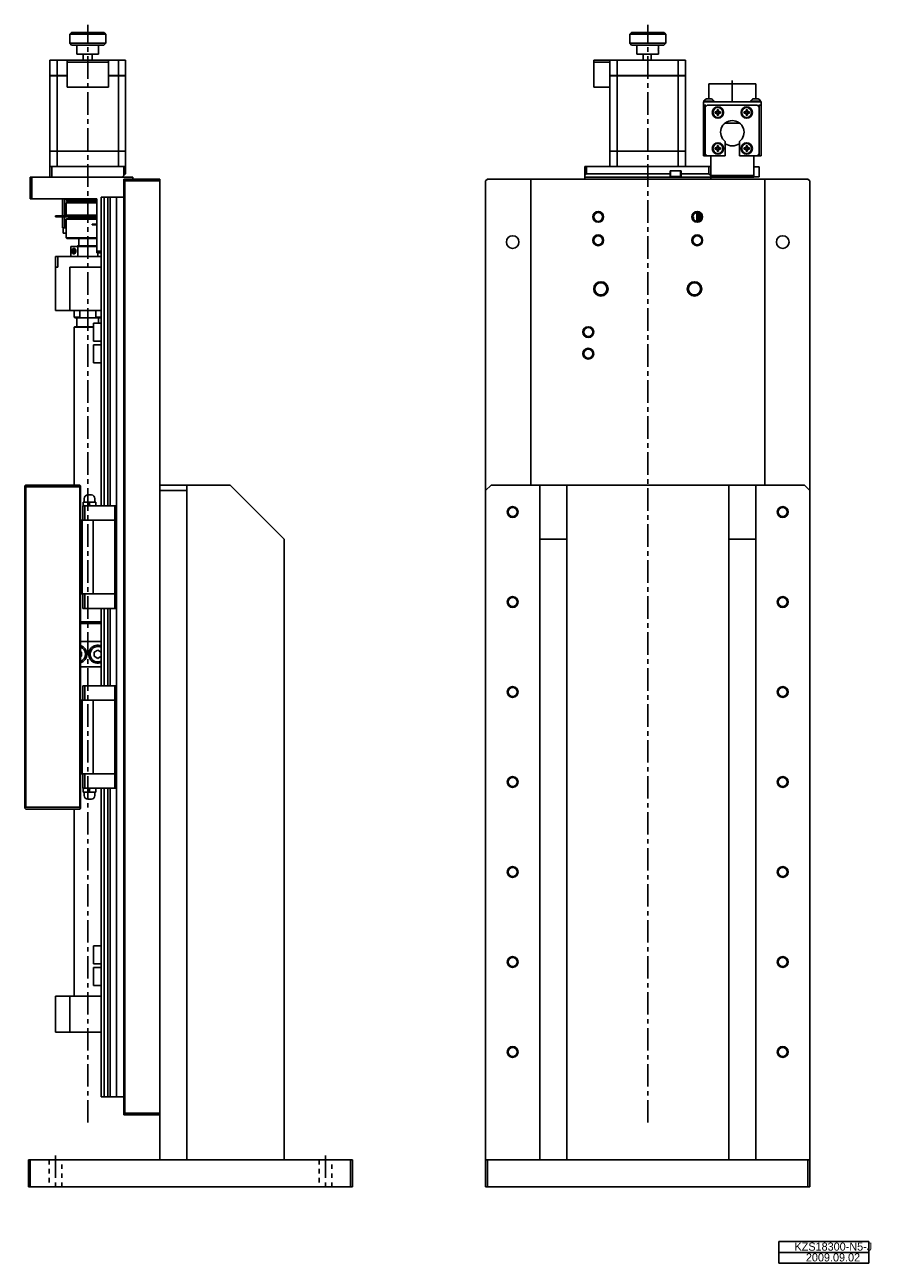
# Model space of a CAD drawing. Extents: x 201 to 1171, y 20 to 969.
# Tile 5 of 5: x 700 to 1171, y 20 to 708. Entities that reach past the tile are written whole.
import ezdxf

# ---------------------------------------------------------------- set-up
doc = ezdxf.new("R2010")
doc.units = 0
doc.header["$LTSCALE"] = 10
doc.linetypes.add('CENTER', pattern=[2, 1.25, -0.25, 0.25, -0.25])
doc.linetypes.add('DOT', pattern=[0.5, 0.25, -0.25])
doc.layers.add('1', color=7, linetype='CONTINUOUS')
doc.styles.get("Standard").update_dxf_attribs({"font": 'FGP教科書体NT-M'})

# ---------------------------------------------------------------- blocks, each defined once
blk = doc.blocks.new('AID1')
at = {"layer": '1', "color": 7, "linetype": 'CONTINUOUS'}
for p, q in [((1119, 32), (1169, 32)), ((1119, 20), (1119, 32)), ((1169, 20), (1169, 32)), ((1119, 20), (1169, 20))]:
    blk.add_line(p, q, dxfattribs=at)
at = {"layer": '1', "color": 9, "linetype": 'CONTINUOUS'}
blk.add_line((1119, 26), (1169, 26), dxfattribs=at)

msp = doc.modelspace()

# ---------------------------------------------------------------- linework, layer by layer
at = {"layer": '1', "color": 7, "linetype": 'CONTINUOUS'}
for p, q in [((726.234545, 703.881438), (725.234545, 702.881438)), ((735.325111, 702.881438), (725.234545, 702.881438)), ((725.234545, 702.881438), (725.234545, 697.881438)), ((726.234545, 703.881438), (735.316054, 703.881438)), ((735.316054, 703.881438), (744.234545, 703.881438)), ((745.234545, 702.881438), (735.325111, 702.881438)), ((745.234545, 702.881438), (744.234545, 703.881438)), ((745.234545, 697.881438), (745.234545, 702.881438)), ((1037.220093, 703.881438), (1036.220093, 702.881438)), ((1036.220503, 702.881438), (1036.220093, 702.881438)), ((1036.220093, 702.881438), (1036.220093, 697.881438)), ((1056.220093, 702.881438), (1036.220503, 702.881438)), ((1037.220093, 703.881438), (1037.220462, 703.881438)), ((1037.220462, 703.881438), (1055.220093, 703.881438)), ((1056.220093, 702.881438), (1055.220093, 703.881438)), ((1056.220093, 697.881438), (1056.220093, 702.881438)), ((725.234545, 697.881438), (745.234545, 697.881438)), ((725.234545, 697.881438), (726.234545, 696.881438)), ((744.234545, 696.881438), (726.234545, 696.881438)), ((729.234545, 696.881438), (729.234545, 691.881438)), ((741.234545, 691.881438), (741.234545, 696.881438)), ((744.234545, 696.881438), (745.234545, 697.881438)), ((1036.220093, 697.881438), (1056.220093, 697.881438)), ((1036.220093, 697.881438), (1037.220093, 696.881438)), ((1040.220093, 696.881438), (1037.220093, 696.881438)), ((1055.220093, 696.881438), (1037.220093, 696.881438)), ((1043.720093, 696.881438), (1040.220093, 696.881438)), ((1052.220093, 696.881438), (1040.220093, 696.881438)), ((1040.220093, 696.881438), (1040.220093, 691.881438)), ((1052.220093, 696.881438), (1048.220093, 696.881438)), ((1055.219724, 696.881438), (1052.220093, 696.881438)), ((1052.220093, 695.630195), (1052.220093, 696.881438)), ((1055.220093, 696.881438), (1055.219724, 696.881438)), ((1055.220093, 696.881438), (1056.220093, 697.881438)), ((714.234545, 679.881438), (714.234545, 688.381438)), ((718.263982, 688.381438), (714.234545, 688.381438)), ((718.263982, 679.881438), (718.263982, 688.381438)), ((723.734545, 688.381438), (718.263982, 688.381438)), ((723.734545, 687.381438), (723.734545, 688.381438)), ((724.785695, 688.381438), (723.734545, 688.381438)), ((725.281968, 688.381438), (724.785695, 688.381438)), ((745.187121, 688.381438), (725.281968, 688.381438)), ((741.234545, 691.881438), (729.234545, 691.881438)), ((732.734545, 691.881438), (732.734545, 688.381438)), ((737.734545, 688.381438), (737.734545, 691.881438)), ((745.683394, 688.381438), (745.187121, 688.381438)), ((746.734545, 688.381438), (745.683394, 688.381438)), ((746.734545, 688.381438), (746.734545, 687.381438)), ((752.205108, 688.381438), (746.734545, 688.381438)), ((752.205108, 679.881438), (752.205108, 688.381438)), ((756.234545, 688.381438), (752.205108, 688.381438)), ((756.234545, 679.881438), (756.234545, 688.381438)), ((1016.220093, 687.381438), (1016.220093, 688.381438)), ((1016.659159, 688.381438), (1016.220093, 688.381438)), ((1025.220093, 688.381438), (1016.659159, 688.381438)), ((1025.220093, 679.881438), (1025.220093, 688.381438)), ((1029.249531, 688.381438), (1025.220093, 688.381438)), ((1029.249531, 679.881438), (1029.249531, 688.381438)), ((1063.190656, 688.381438), (1029.249531, 688.381438)), ((1043.720093, 691.881438), (1040.220093, 691.881438)), ((1052.220093, 691.881438), (1040.220093, 691.881438)), ((1043.720093, 691.881438), (1048.220093, 691.881438)), ((1043.720093, 691.881438), (1043.720093, 688.381438)), ((1048.220093, 691.881438), (1048.719991, 691.881438)), ((1052.219847, 691.881438), (1048.220093, 691.881438)), ((1048.220093, 691.881438), (1048.720093, 691.881438)), ((1048.220093, 688.381438), (1048.220093, 691.881438)), ((1052.220093, 691.881438), (1052.219847, 691.881438)), ((1052.220093, 691.881438), (1052.220093, 693.132645)), ((1063.190656, 679.881438), (1063.190656, 688.381438)), ((1067.220093, 688.381438), (1063.190656, 688.381438)), ((1067.220093, 679.881438), (1067.220093, 688.381438)), ((723.734545, 687.381438), (724.785695, 687.381438)), ((723.734545, 679.881438), (723.734545, 687.331438)), ((724.785695, 687.331438), (723.734545, 687.331438)), ((723.784545, 687.381438), (723.784545, 687.331438)), ((724.785695, 687.381438), (725.281968, 687.381438)), ((725.281968, 687.331438), (724.785695, 687.331438)), ((725.281968, 687.381438), (745.187121, 687.381438)), ((745.187121, 687.331438), (725.281968, 687.331438)), ((745.187121, 687.381438), (745.683394, 687.381438)), ((745.683394, 687.331438), (745.187121, 687.331438)), ((745.683394, 687.381438), (746.734545, 687.381438)), ((746.734545, 687.331438), (745.683394, 687.331438)), ((746.684545, 687.381438), (746.684545, 687.331438)), ((746.734545, 687.331438), (746.734545, 679.881438)), ((1016.220093, 687.381438), (1016.659159, 687.381438)), ((1016.220093, 673.381438), (1016.220093, 687.331438)), ((1016.659159, 687.331438), (1016.220093, 687.331438)), ((1016.270093, 687.381438), (1016.270093, 687.331438)), ((1016.659159, 687.381438), (1025.220093, 687.381438)), ((1025.220093, 687.331438), (1016.659159, 687.331438)), ((714.234545, 679.881438), (718.263982, 679.881438)), ((714.234545, 637.881438), (714.234545, 679.831438)), ((718.263982, 679.831438), (714.234545, 679.831438)), ((714.244545, 679.881438), (714.244545, 679.831438)), ((718.263982, 679.881438), (723.734545, 679.881438)), ((718.263982, 637.881438), (718.263982, 679.831438)), ((723.734545, 679.831438), (718.263982, 679.831438)), ((718.267518, 679.881438), (718.267518, 679.831438)), ((723.734545, 679.831438), (723.734545, 679.881438)), ((723.734545, 673.381438), (723.734545, 679.831438)), ((746.734545, 679.831438), (746.734545, 679.881438)), ((746.734545, 679.881438), (752.205108, 679.881438)), ((746.734545, 679.831438), (746.734545, 673.381438)), ((752.205108, 679.831438), (746.734545, 679.831438)), ((752.201572, 679.881438), (752.201572, 679.831438)), ((752.205108, 679.881438), (756.234545, 679.881438)), ((752.205108, 637.881438), (752.205108, 679.831438)), ((756.234545, 679.831438), (752.205108, 679.831438)), ((756.224545, 679.881438), (756.224545, 679.831438)), ((756.234545, 637.881438), (756.234545, 679.831438)), ((1025.220093, 679.881438), (1029.249531, 679.881438)), ((1025.220093, 679.831438), (1025.220093, 679.881438)), ((1025.220093, 637.881438), (1025.220093, 679.831438)), ((1029.249531, 679.831438), (1025.220093, 679.831438)), ((1025.230093, 679.881438), (1025.230093, 679.831438)), ((1029.249531, 679.881438), (1063.190656, 679.881438)), ((1029.249531, 637.881438), (1029.249531, 679.831438)), ((1063.190656, 679.831438), (1029.249531, 679.831438)), ((1029.253066, 679.881438), (1029.253066, 679.831438)), ((1063.18712, 679.881438), (1063.18712, 679.831438)), ((1063.190656, 679.881438), (1067.220093, 679.881438)), ((1063.190656, 637.881438), (1063.190656, 679.831438)), ((1067.220093, 679.831438), (1063.190656, 679.831438)), ((1067.210093, 679.881438), (1067.210093, 679.831438)), ((1067.220093, 637.881438), (1067.220093, 679.831438)), ((1080.220093, 675.381438), (1106.220093, 675.381438)), ((1080.220093, 675.381438), (1080.220093, 667.031439)), ((1106.220093, 667.031439), (1106.220093, 675.381438)), ((724.785695, 673.381438), (723.734545, 673.381438)), ((725.281968, 673.381438), (724.785695, 673.381438)), ((745.187121, 673.381438), (725.281968, 673.381438)), ((745.683394, 673.381438), (745.187121, 673.381438)), ((746.734545, 673.381438), (745.683394, 673.381438)), ((1016.659159, 673.381438), (1016.220093, 673.381438)), ((1025.220093, 673.381438), (1016.659159, 673.381438)), ((1077.220093, 665.381438), (1077.220093, 663.381438)), ((1080.220093, 665.381438), (1077.220093, 665.381438)), ((1077.220093, 635.381438), (1077.220093, 663.381438)), ((1077.220093, 663.381438), (1078.220093, 663.381438)), ((1083.070093, 665.631438), (1077.370093, 665.631438)), ((1077.370093, 665.631438), (1077.370093, 665.381438)), ((1080.220093, 665.381438), (1077.370093, 665.381438)), ((1079.220093, 663.381438), (1078.220093, 662.381438)), ((1078.220093, 663.381438), (1078.220093, 662.381438)), ((1078.220093, 663.381438), (1078.520093, 663.381438)), ((1078.220093, 662.381438), (1078.220093, 636.381438)), ((1081.557536, 667.031439), (1078.88265, 667.031439)), ((1107.220093, 663.381438), (1079.220093, 663.381438)), ((1080.220093, 665.381438), (1106.220093, 665.381438)), ((1083.070093, 665.381438), (1083.070093, 665.631438)), ((1084.850093, 660.88663), (1084.850093, 659.751438)), ((1085.590093, 659.751438), (1085.590093, 660.88663)), ((1100.850093, 660.88663), (1100.850093, 659.751438)), ((1101.590093, 659.751438), (1101.590093, 660.88663)), ((1109.070093, 665.631438), (1103.370093, 665.631438)), ((1103.370093, 665.631438), (1103.370093, 665.381438)), ((1107.557536, 667.031439), (1104.88265, 667.031439)), ((1109.070093, 665.381438), (1106.220093, 665.381438)), ((1109.220093, 665.381438), (1106.220093, 665.381438)), ((1108.220093, 662.381438), (1107.220093, 663.381438)), ((1107.920093, 663.381438), (1108.220093, 663.381438)), ((1108.220093, 662.381438), (1108.220093, 663.381438)), ((1108.220093, 663.381438), (1109.220093, 663.381438)), ((1108.220093, 636.381438), (1108.220093, 662.381438)), ((1109.070093, 665.381438), (1109.070093, 665.631438)), ((1109.220093, 663.381438), (1109.220093, 665.381438)), ((1109.220093, 663.381438), (1109.220093, 635.381438)), ((1084.850093, 659.751438), (1083.714902, 659.751438)), ((1083.714902, 659.011438), (1084.850093, 659.011438)), ((1084.850093, 659.011438), (1084.850093, 657.876247)), ((1086.725284, 659.751438), (1085.590093, 659.751438)), ((1085.590093, 657.876247), (1085.590093, 659.011438)), ((1085.590093, 659.011438), (1086.725284, 659.011438)), ((1100.850093, 659.751438), (1099.714902, 659.751438)), ((1099.714902, 659.011438), (1100.850093, 659.011438)), ((1100.850093, 659.011438), (1100.850093, 657.876247)), ((1102.725284, 659.751438), (1101.590093, 659.751438)), ((1101.590093, 657.876247), (1101.590093, 659.011438)), ((1101.590093, 659.011438), (1102.725284, 659.011438)), ((1097.373405, 653.381438), (1089.066781, 653.381438)), ((1097.373405, 653.381438), (1089.066781, 653.381438)), ((1084.850093, 640.88663), (1084.850093, 639.751438)), ((1085.590093, 639.751438), (1085.590093, 640.88663)), ((1089.220093, 635.381438), (1089.220093, 643.257963)), ((1097.220093, 643.257963), (1097.220093, 635.381438)), ((1100.850093, 640.88663), (1100.850093, 639.751438)), ((1101.590093, 639.751438), (1101.590093, 640.88663)), ((714.234545, 637.881438), (718.263982, 637.881438)), ((714.234545, 629.381438), (714.234545, 637.831438)), ((718.263982, 637.831438), (714.234545, 637.831438)), ((714.244545, 637.881438), (714.244545, 637.831438)), ((718.263982, 637.881438), (752.205108, 637.881438)), ((718.263982, 629.381438), (718.263982, 637.831438)), ((752.205108, 637.831438), (718.263982, 637.831438)), ((718.267518, 637.881438), (718.267518, 637.831438)), ((752.201572, 637.881438), (752.201572, 637.831438)), ((752.205108, 637.881438), (756.234545, 637.881438)), ((752.205108, 629.381438), (752.205108, 637.831438)), ((756.234545, 637.831438), (752.205108, 637.831438)), ((756.224545, 637.881438), (756.224545, 637.831438)), ((756.234545, 629.381438), (756.234545, 637.831438)), ((1025.220093, 637.881438), (1029.249531, 637.881438)), ((1025.220093, 629.381438), (1025.220093, 637.831438)), ((1029.249531, 637.831438), (1025.220093, 637.831438)), ((1025.230093, 637.881438), (1025.230093, 637.831438)), ((1029.249531, 637.881438), (1063.190656, 637.881438)), ((1029.249531, 629.381438), (1029.249531, 637.831438)), ((1063.190656, 637.831438), (1029.249531, 637.831438)), ((1029.253066, 637.881438), (1029.253066, 637.831438)), ((1063.18712, 637.881438), (1063.18712, 637.831438)), ((1063.190656, 637.881438), (1067.220093, 637.881438)), ((1063.190656, 629.381438), (1063.190656, 637.831438)), ((1067.220093, 637.831438), (1063.190656, 637.831438)), ((1067.210093, 637.881438), (1067.210093, 637.831438)), ((1067.220093, 629.381438), (1067.220093, 637.831438)), ((1078.220093, 635.381438), (1077.220093, 635.381438)), ((1078.220093, 636.381438), (1079.220093, 635.381438)), ((1078.220093, 636.381438), (1078.220093, 635.381438)), ((1079.220093, 635.381438), (1078.220093, 635.381438)), ((1079.220093, 635.381438), (1089.220093, 635.381438)), ((1081.220093, 629.381438), (1081.220093, 635.381438)), ((1084.850093, 639.751438), (1083.714902, 639.751438)), ((1083.714902, 639.011438), (1084.850093, 639.011438)), ((1084.850093, 639.011438), (1084.850093, 637.876247)), ((1086.725284, 639.751438), (1085.590093, 639.751438)), ((1085.590093, 637.876247), (1085.590093, 639.011438)), ((1085.590093, 639.011438), (1086.725284, 639.011438)), ((1097.220093, 635.381438), (1107.220093, 635.381438)), ((1100.850093, 639.751438), (1099.714902, 639.751438)), ((1099.714902, 639.011438), (1100.850093, 639.011438)), ((1100.850093, 639.011438), (1100.850093, 637.876247)), ((1102.725284, 639.751438), (1101.590093, 639.751438)), ((1101.590093, 637.876247), (1101.590093, 639.011438)), ((1101.590093, 639.011438), (1102.725284, 639.011438)), ((1105.220093, 624.381438), (1105.220093, 635.381438)), ((1107.220093, 635.381438), (1108.220093, 636.381438)), ((1108.220093, 635.381438), (1107.220093, 635.381438)), ((1108.220093, 635.381438), (1108.220093, 636.381438)), ((1109.220093, 635.381438), (1108.220093, 635.381438)), ((714.234545, 623.381438), (714.234545, 629.381438)), ((714.234545, 629.381438), (715.234545, 629.381438)), ((715.234545, 629.381438), (715.234545, 623.381438)), ((755.234545, 629.381438), (715.234545, 629.381438)), ((755.234545, 624.381438), (755.234545, 629.381438)), ((755.234545, 629.381438), (756.234545, 629.381438)), ((756.234545, 629.381438), (756.234545, 625.381438)), ((1011.220093, 624.381438), (1011.220093, 629.381438)), ((1011.220093, 629.381438), (1012.220093, 629.381438)), ((1012.220093, 629.381438), (1012.220093, 625.381438)), ((1029.249531, 629.381438), (1012.220093, 629.381438)), ((1063.190656, 629.381438), (1029.249531, 629.381438)), ((1063.190656, 629.381438), (1029.249531, 629.381438)), ((1064.720093, 626.881438), (1058.720093, 626.881438)), ((1058.720093, 625.381438), (1058.720093, 626.881438)), ((1058.970093, 626.881438), (1058.970093, 623.881438)), ((1080.220093, 629.381438), (1063.190656, 629.381438)), ((1064.470093, 623.881438), (1064.470093, 626.881438)), ((1064.720093, 625.381438), (1064.720093, 626.881438)), ((1080.220093, 629.381438), (1081.220093, 629.381438)), ((1080.220093, 625.381438), (1080.220093, 629.381438)), ((1081.220093, 629.381438), (1081.220093, 624.381438)), ((1108.220093, 629.131438), (1105.220093, 629.131438)), ((1108.220093, 623.631438), (1108.220093, 629.131438)), ((703.234545, 611.381438), (703.234545, 623.381438)), ((703.234545, 623.381438), (704.234545, 623.381438)), ((704.234545, 623.381438), (704.234545, 611.381438)), ((715.234545, 623.381438), (704.234545, 623.381438)), ((754.234545, 623.381438), (715.234545, 623.381438)), ((754.234545, 623.381438), (715.234545, 623.381438)), ((754.234545, 623.381438), (755.234545, 624.381438)), ((760.234545, 623.381438), (754.234545, 623.381438)), ((755.234545, 624.381438), (756.234545, 625.381438)), ((755.234545, 612.381438), (755.234545, 622.381438)), ((755.734545, 622.381438), (755.234545, 622.381438)), ((755.734545, 621.381438), (755.734545, 622.381438)), ((755.734545, 622.381438), (775.234545, 622.381438)), ((775.234545, 621.381438), (755.734545, 621.381438)), ((755.734545, 103.381438), (755.734545, 621.381438)), ((760.234545, 622.381438), (760.234545, 623.381438)), ((775.234545, 622.381438), (775.234545, 621.381438)), ((775.234545, 449.381438), (775.234545, 621.381438)), ((957.220093, 622.381438), (956.220093, 621.381438)), ((956.220093, 449.381438), (956.220093, 621.381438)), ((981.220093, 622.381438), (957.220093, 622.381438)), ((981.220093, 452.381438), (981.220093, 622.381438)), ((1111.220093, 622.381438), (981.220093, 622.381438)), ((1011.220093, 624.381438), (1012.220093, 625.381438)), ((1011.220093, 623.381438), (1011.220093, 624.381438)), ((1081.220093, 623.381438), (1011.220093, 623.381438)), ((1011.220093, 622.381438), (1011.220093, 623.381438)), ((1012.220093, 625.381438), (1058.720093, 625.381438)), ((1058.720093, 623.381438), (1058.720093, 625.381438)), ((1058.970093, 623.881438), (1064.470093, 623.881438)), ((1064.720093, 625.381438), (1080.220093, 625.381438)), ((1064.720093, 625.381438), (1064.720093, 623.381438)), ((1080.220093, 625.381438), (1081.220093, 624.381438)), ((1081.220093, 624.381438), (1105.220093, 624.381438)), ((1081.220093, 624.381438), (1081.220093, 623.381438)), ((1105.220093, 623.381438), (1081.220093, 623.381438)), ((1081.220093, 622.381438), (1081.220093, 623.381438)), ((1105.220093, 623.381438), (1105.220093, 624.381438)), ((1105.220093, 623.631438), (1108.220093, 623.631438)), ((1111.220093, 452.381438), (1111.220093, 622.381438)), ((1135.220093, 622.381438), (1111.220093, 622.381438)), ((1136.220093, 621.381438), (1135.220093, 622.381438)), ((1136.220093, 449.381438), (1136.220093, 621.381438)), ((704.234545, 611.381438), (703.234545, 611.381438)), ((740.234545, 611.381438), (704.234545, 611.381438)), ((721.234545, 601.981438), (721.234545, 611.381438)), ((722.234545, 611.381438), (722.234545, 601.981438)), ((723.234545, 611.381438), (723.234545, 610.881438)), ((723.234545, 610.881438), (740.234545, 610.881438)), ((723.234545, 610.881438), (723.534545, 610.581438)), ((723.534545, 609.481438), (723.234545, 609.181438)), ((723.234545, 609.181438), (740.234545, 609.181438)), ((723.234545, 609.181438), (723.234545, 602.281438)), ((723.566143, 610.214772), (723.446256, 610.214772)), ((723.446256, 610.214772), (723.446256, 609.848105)), ((723.446256, 609.848105), (723.566143, 609.848105)), ((723.534545, 610.581438), (740.234545, 610.581438)), ((723.534545, 609.481438), (740.234545, 609.481438)), ((734.71171, 610.214772), (723.566143, 610.214772)), ((723.566143, 609.848105), (734.71171, 609.848105)), ((723.734545, 610.581438), (723.734545, 610.214772)), ((723.734545, 609.848105), (723.734545, 609.481438)), ((728.734545, 610.214772), (728.734545, 610.581438)), ((728.734545, 609.481438), (728.734545, 609.848105)), ((732.734545, 610.581438), (732.734545, 610.214772)), ((732.734545, 609.848105), (732.734545, 609.481438)), ((735.75738, 610.214772), (734.71171, 610.214772)), ((734.71171, 609.848105), (735.75738, 609.848105)), ((740.234545, 610.214772), (735.75738, 610.214772)), ((735.75738, 609.848105), (740.234545, 609.848105)), ((737.734545, 610.214772), (737.734545, 610.581438)), ((737.734545, 609.481438), (737.734545, 609.848105)), ((740.234545, 611.381438), (740.234545, 582.381438)), ((742.734545, 612.381438), (742.734545, 440.881438)), ((742.734545, 612.381438), (744.379264, 612.381438)), ((744.379264, 612.381438), (744.379264, 440.881438)), ((746.318826, 612.381438), (744.379264, 612.381438)), ((746.318826, 612.381438), (746.318826, 440.881438)), ((746.318826, 612.381438), (747.668698, 612.381438)), ((747.668698, 612.381438), (747.668698, 440.881438)), ((747.668698, 612.381438), (751.234545, 612.381438)), ((751.234545, 612.381438), (751.234545, 440.881438)), ((755.234545, 612.381438), (751.234545, 612.381438)), ((755.234545, 612.381438), (755.234545, 112.381438)), ((755.234545, 112.381438), (755.234545, 612.381438)), ((740.234545, 601.981438), (717.234545, 601.981438)), ((717.234545, 601.981438), (717.234545, 601.481438)), ((740.234545, 601.481438), (717.234545, 601.481438)), ((721.234545, 595.381438), (721.234545, 601.481438)), ((722.234545, 601.481438), (722.234545, 595.381438)), ((723.234545, 602.281438), (740.234545, 602.281438)), ((723.234545, 602.281438), (723.534545, 601.981438)), ((723.534545, 600.381438), (723.234545, 600.081438)), ((740.234545, 600.081438), (723.234545, 600.081438)), ((723.234545, 600.081438), (723.234545, 589.681438)), ((740.234545, 600.381438), (723.534545, 600.381438)), ((724.734545, 600.381438), (724.734545, 601.481438)), ((726.614039, 601.114772), (725.28314, 601.114772)), ((725.28314, 601.114772), (725.28314, 600.748105)), ((725.28314, 600.748105), (726.614039, 600.748105)), ((726.370584, 601.481438), (726.370584, 601.114772)), ((726.370584, 600.748105), (726.370584, 600.381438)), ((727.353439, 601.114772), (726.614039, 601.114772)), ((726.614039, 600.748105), (727.353439, 600.748105)), ((740.234545, 601.114772), (727.353439, 601.114772)), ((727.353439, 600.748105), (740.234545, 600.748105)), ((731.370584, 601.114772), (731.370584, 601.481438)), ((731.370584, 600.381438), (731.370584, 600.748105)), ((731.734545, 601.481438), (731.734545, 601.114772)), ((731.734545, 600.748105), (731.734545, 600.381438)), ((739.098506, 601.481438), (739.098506, 601.114772)), ((739.098506, 600.748105), (739.098506, 600.381438)), ((1071.370093, 601.471438), (1071.670093, 601.471438)), ((1071.370093, 600.971438), (1071.370093, 601.471438)), ((1071.370093, 600.528502), (1071.370093, 600.971438)), ((1071.670093, 602.511438), (1071.490048, 602.511438)), ((1071.670093, 599.971438), (1071.655656, 599.971438)), ((1071.670093, 602.812347), (1071.670093, 602.511438)), ((1071.670093, 601.471438), (1071.670093, 600.971438)), ((1071.670093, 600.971438), (1071.670093, 600.471438)), ((1071.670093, 600.471438), (1071.670093, 599.971438)), ((1073.420093, 603.863373), (1073.420093, 598.899504)), ((1074.120093, 598.913646), (1074.120093, 603.849231)), ((1074.720093, 603.672726), (1074.720093, 599.090151)), ((1075.720093, 602.881438), (1075.720093, 599.881438)), ((722.234545, 595.381438), (721.234545, 595.381438)), ((721.484545, 595.381438), (721.484545, 592.381438)), ((721.484545, 592.381438), (723.234545, 592.381438)), ((723.234545, 595.381438), (722.234545, 595.381438)), ((737.595482, 597.381438), (740.234545, 597.381438)), ((737.595482, 596.881438), (737.595482, 597.381438)), ((740.234545, 596.881438), (737.595482, 596.881438)), ((740.234545, 589.681438), (723.234545, 589.681438)), ((723.234545, 589.681438), (723.534545, 589.381438)), ((740.234545, 589.381438), (723.534545, 589.381438)), ((729.734545, 585.381438), (729.234545, 584.881438)), ((729.734545, 585.381438), (740.234545, 585.381438)), ((730.234545, 589.381438), (730.234545, 585.381438)), ((717.234545, 573.381438), (717.234545, 579.381438)), ((717.234545, 579.381438), (718.648758, 579.381438)), ((718.648758, 579.381438), (718.648758, 573.381438)), ((718.648758, 579.381438), (742.734545, 579.381438)), ((725.734545, 584.881438), (725.734545, 579.381438)), ((725.734545, 584.881438), (729.689277, 584.881438)), ((727.12684, 582.381438), (727.433027, 583.131438)), ((727.433027, 581.631438), (727.12684, 582.381438)), ((727.12684, 582.381438), (727.621815, 582.381438)), ((727.433027, 583.131438), (728.045399, 583.131438)), ((728.045399, 581.631438), (727.433027, 581.631438)), ((727.928001, 583.131438), (727.621815, 582.381438)), ((727.621815, 582.381438), (727.928001, 581.631438)), ((728.045399, 583.131438), (728.351585, 582.381438)), ((728.351585, 582.381438), (728.045399, 581.631438)), ((729.689277, 579.381438), (729.689277, 584.881438)), ((729.689277, 584.881438), (740.234545, 584.881438)), ((740.234545, 582.381438), (742.734545, 582.381438)), ((740.234545, 581.381438), (740.234545, 582.381438)), ((742.734545, 581.381438), (740.234545, 581.381438)), ((740.779813, 581.381438), (740.779813, 579.381438)), ((717.234545, 573.381438), (717.234545, 549.381438)), ((718.648758, 573.381438), (717.234545, 573.381438)), ((725.234545, 573.381438), (725.234545, 549.381438)), ((742.734545, 573.381438), (725.234545, 573.381438)), ((717.234545, 549.381438), (725.234545, 549.381438)), ((725.234545, 549.381438), (742.734545, 549.381438)), ((727.734545, 549.381438), (727.734545, 545.681438)), ((727.734545, 545.681438), (730.734545, 545.681438)), ((727.734545, 545.681438), (728.034545, 545.381438)), ((731.254595, 545.381438), (728.034545, 545.381438)), ((729.234545, 545.381438), (729.234545, 540.381438)), ((730.734545, 549.381438), (730.734545, 545.681438)), ((730.734545, 545.681438), (731.254595, 545.381438)), ((731.254595, 545.381438), (735.234545, 545.381438)), ((735.234545, 545.381438), (739.214495, 545.381438)), ((739.214495, 545.381438), (739.734545, 545.681438)), ((742.434545, 545.381438), (739.214495, 545.381438)), ((739.734545, 549.381438), (739.734545, 545.681438)), ((739.734545, 545.681438), (742.734545, 545.681438)), ((741.234545, 542.381438), (741.234545, 545.381438)), ((742.434545, 545.381438), (742.734545, 545.681438)), ((728.034545, 540.381438), (727.734545, 540.081438)), ((738.434545, 540.081438), (727.734545, 540.081438)), ((727.734545, 540.081438), (727.734545, 452.381438)), ((728.034545, 540.381438), (738.434545, 540.381438)), ((738.434545, 542.381438), (738.434545, 532.381438)), ((742.734545, 542.381438), (738.434545, 542.381438)), ((738.434545, 532.381438), (742.734545, 532.381438)), ((738.434545, 530.381438), (738.434545, 520.381438)), ((742.734545, 530.381438), (738.434545, 530.381438)), ((738.434545, 520.381438), (742.734545, 520.381438)), ((700.734545, 452.381438), (700.234545, 451.881438)), ((700.234545, 272.881438), (700.234545, 451.881438)), ((700.234545, 451.881438), (700.734545, 451.381438)), ((700.734545, 452.381438), (730.734545, 452.381438)), ((700.734545, 451.381438), (700.734545, 273.381438)), ((730.734545, 451.381438), (700.734545, 451.381438)), ((731.234545, 451.881438), (730.734545, 452.381438)), ((730.734545, 451.381438), (731.234545, 451.881438)), ((730.734545, 273.381438), (730.734545, 451.381438)), ((731.234545, 451.881438), (731.234545, 272.881438)), ((775.234545, 452.381438), (790.234545, 452.381438)), ((775.234545, 103.381438), (775.234545, 449.381438)), ((790.234545, 449.381438), (775.234545, 449.381438)), ((775.234545, 449.381438), (775.234545, 103.381438)), ((814.234545, 452.381438), (790.234545, 452.381438)), ((790.234545, 452.381438), (790.234545, 449.381438)), ((790.234545, 77.381438), (790.234545, 449.381438)), ((844.234545, 422.381438), (814.234545, 452.381438)), ((959.220093, 452.381438), (956.220093, 449.381438)), ((956.220093, 77.381438), (956.220093, 449.381438)), ((959.220093, 452.381438), (986.220093, 452.381438)), ((986.220093, 452.381438), (1001.220093, 452.381438)), ((986.220093, 422.381438), (986.220093, 452.381438)), ((1001.220093, 452.381438), (1001.220093, 422.381438)), ((1001.220093, 452.381438), (1091.220093, 452.381438)), ((1091.220093, 452.381438), (1106.220093, 452.381438)), ((1091.220093, 422.381438), (1091.220093, 452.381438)), ((1106.220093, 452.381438), (1106.220093, 422.381438)), ((1106.220093, 452.381438), (1133.220093, 452.381438)), ((1136.220093, 449.381438), (1133.220093, 452.381438)), ((1136.220093, 449.381438), (1136.220093, 77.381438)), ((732.534545, 432.881438), (732.534545, 440.881438)), ((733.534545, 440.881438), (732.534545, 440.881438)), ((732.734545, 442.951438), (732.734545, 441.201438)), ((732.734545, 442.951438), (736.234545, 442.951438)), ((733.389372, 440.881438), (732.734545, 441.201438)), ((732.734545, 441.201438), (732.734545, 440.881438)), ((733.264545, 442.951438), (733.264545, 444.881438)), ((733.534545, 432.881438), (733.534545, 440.881438)), ((750.234545, 440.881438), (733.534545, 440.881438)), ((735.264545, 446.881438), (736.234545, 446.881438)), ((736.234545, 441.201438), (735.579718, 440.881438)), ((736.234545, 446.881438), (737.204545, 446.881438)), ((736.234545, 441.201438), (736.234545, 442.951438)), ((736.234545, 442.951438), (739.734545, 442.951438)), ((736.889372, 440.881438), (736.234545, 441.201438)), ((739.734545, 441.201438), (739.079718, 440.881438)), ((739.204545, 444.881438), (739.204545, 442.951438)), ((739.734545, 442.951438), (739.734545, 441.201438)), ((739.734545, 440.881438), (739.734545, 441.201438)), ((750.234545, 432.881438), (750.234545, 440.881438)), ((751.234545, 440.881438), (750.234545, 440.881438)), ((751.234545, 432.881438), (751.234545, 440.881438)), ((731.234545, 432.881438), (732.093545, 432.881438)), ((732.093545, 432.881438), (732.093545, 391.881438)), ((732.093545, 432.881438), (738.234545, 432.881438)), ((738.234545, 432.881438), (738.234545, 391.881438)), ((738.234545, 432.881438), (750.234545, 432.881438)), ((750.234545, 432.881438), (750.234545, 391.881438)), ((750.234545, 432.881438), (751.234545, 432.881438)), ((751.234545, 432.881438), (751.234545, 391.881438)), ((844.234545, 77.381438), (844.234545, 422.381438)), ((1001.220093, 422.381438), (986.220093, 422.381438)), ((986.220093, 77.381438), (986.220093, 422.381438)), ((1001.220093, 422.381438), (1001.220093, 77.381438)), ((1106.220093, 422.381438), (1091.220093, 422.381438)), ((1091.220093, 77.381438), (1091.220093, 422.381438)), ((1106.220093, 422.381438), (1106.220093, 77.381438)), ((731.234545, 391.881438), (732.093545, 391.881438)), ((732.093545, 391.881438), (738.234545, 391.881438)), ((732.534545, 391.881438), (732.534545, 383.881438)), ((733.534545, 391.881438), (733.534545, 383.881438)), ((738.234545, 391.881438), (750.234545, 391.881438)), ((750.234545, 391.881438), (751.234545, 391.881438)), ((750.234545, 391.881438), (750.234545, 383.881438)), ((751.234545, 391.881438), (751.234545, 383.881438)), ((732.534545, 383.881438), (733.534545, 383.881438)), ((733.534545, 383.881438), (750.234545, 383.881438)), ((742.734545, 383.881438), (742.734545, 340.881438)), ((744.379264, 383.881438), (744.379264, 340.881438)), ((746.318826, 383.881438), (746.318826, 340.881438)), ((747.668698, 383.881438), (747.668698, 340.881438)), ((750.234545, 383.881438), (751.234545, 383.881438)), ((751.234545, 383.881438), (751.234545, 340.881438)), ((731.234545, 376.381438), (742.734545, 376.381438)), ((742.734545, 375.381438), (731.234545, 375.381438)), ((742.734545, 365.381438), (731.234545, 365.381438)), ((731.234545, 359.824814), (731.734545, 359.536139)), ((731.734545, 359.536139), (731.734545, 357.226738)), ((738.734545, 359.536139), (740.734545, 360.69084)), ((738.734545, 357.226738), (738.734545, 359.536139)), ((740.734545, 360.69084), (742.734545, 359.536139)), ((731.734545, 357.226738), (731.234545, 356.938063)), ((731.234545, 351.381438), (742.734545, 351.381438)), ((740.734545, 356.072037), (738.734545, 357.226738)), ((742.734545, 357.226738), (740.734545, 356.072037)), ((732.534545, 332.881438), (732.534545, 340.881438)), ((733.534545, 340.881438), (732.534545, 340.881438)), ((733.534545, 332.881438), (733.534545, 340.881438)), ((750.234545, 340.881438), (733.534545, 340.881438)), ((750.234545, 332.881438), (750.234545, 340.881438)), ((751.234545, 340.881438), (750.234545, 340.881438)), ((751.234545, 332.881438), (751.234545, 340.881438)), ((732.093545, 332.881438), (731.234545, 332.881438)), ((732.093545, 291.881438), (732.093545, 332.881438)), ((738.234545, 332.881438), (732.093545, 332.881438)), ((738.234545, 291.881438), (738.234545, 332.881438)), ((750.234545, 332.881438), (738.234545, 332.881438)), ((750.234545, 291.881438), (750.234545, 332.881438)), ((751.234545, 332.881438), (750.234545, 332.881438)), ((751.234545, 291.881438), (751.234545, 332.881438)), ((732.093545, 291.881438), (731.234545, 291.881438)), ((738.234545, 291.881438), (732.093545, 291.881438)), ((732.534545, 291.881438), (732.534545, 283.881438)), ((733.534545, 291.881438), (733.534545, 283.881438)), ((750.234545, 291.881438), (738.234545, 291.881438)), ((751.234545, 291.881438), (750.234545, 291.881438)), ((750.234545, 291.881438), (750.234545, 283.881438)), ((751.234545, 291.881438), (751.234545, 283.881438)), ((732.534545, 283.881438), (733.534545, 283.881438)), ((732.734545, 283.561438), (733.389372, 283.881438)), ((732.734545, 283.881438), (732.734545, 283.561438)), ((732.734545, 281.811438), (732.734545, 283.561439)), ((733.534545, 283.881438), (750.234545, 283.881438)), ((735.579718, 283.881438), (736.234545, 283.561438)), ((736.234545, 283.561438), (736.889372, 283.881438)), ((736.234545, 281.811438), (736.234545, 283.561439)), ((739.079718, 283.881438), (739.734545, 283.561438)), ((739.734545, 283.561438), (739.734545, 283.881438)), ((739.734545, 281.811438), (739.734545, 283.561439)), ((742.734545, 283.881438), (742.734545, 112.381438)), ((744.379264, 283.881438), (744.379264, 112.381438)), ((746.318826, 283.881438), (746.318826, 112.381438)), ((747.668698, 283.881438), (747.668698, 112.381438)), ((750.234545, 283.881438), (751.234545, 283.881438)), ((751.234545, 283.881438), (751.234545, 112.381438)), ((736.234545, 281.811438), (732.734545, 281.811438)), ((733.264545, 281.811438), (733.264545, 279.881438)), ((736.234545, 277.881438), (735.264545, 277.881438)), ((739.734545, 281.811438), (736.234545, 281.811438)), ((737.204545, 277.881438), (736.234545, 277.881438)), ((739.204545, 279.881438), (739.204545, 281.811438)), ((700.734545, 273.381438), (700.234545, 272.881438)), ((700.234545, 272.881438), (700.734545, 272.381438)), ((700.734545, 273.381438), (730.734545, 273.381438)), ((730.734545, 272.381438), (700.734545, 272.381438)), ((727.734545, 272.381438), (727.734545, 168.381438)), ((731.234545, 272.881438), (730.734545, 273.381438)), ((730.734545, 272.381438), (731.234545, 272.881438)), ((738.434545, 196.381438), (738.434545, 186.381438)), ((742.734545, 196.381438), (738.434545, 196.381438)), ((738.434545, 186.381438), (742.734545, 186.381438)), ((738.434545, 184.381438), (738.434545, 174.381438)), ((742.734545, 184.381438), (738.434545, 184.381438)), ((738.434545, 174.381438), (742.734545, 174.381438)), ((717.234545, 168.381438), (717.234545, 148.381438)), ((717.234545, 168.381438), (725.234545, 168.381438)), ((725.234545, 168.381438), (742.734545, 168.381438)), ((725.234545, 168.381438), (725.234545, 148.381438)), ((717.234545, 148.381438), (725.234545, 148.381438)), ((725.234545, 148.381438), (742.734545, 148.381438)), ((742.734545, 112.381438), (744.379264, 112.381438)), ((746.318826, 112.381438), (744.379264, 112.381438)), ((746.318826, 112.381438), (747.668698, 112.381438)), ((747.668698, 112.381438), (751.234545, 112.381438)), ((755.234545, 112.381438), (751.234545, 112.381438)), ((755.234545, 102.381438), (755.234545, 112.381438)), ((755.734545, 103.381438), (775.234545, 103.381438)), ((755.734545, 102.381438), (755.734545, 103.381438)), ((775.234545, 103.381438), (775.234545, 77.381438)), ((755.734545, 102.381438), (755.234545, 102.381438)), ((775.234545, 102.381438), (755.734545, 102.381438)), ((702.234545, 62.381438), (702.234545, 77.381438)), ((702.234545, 77.381438), (703.234545, 77.381438)), ((703.234545, 77.381438), (703.234545, 62.381438)), ((775.234545, 77.381438), (703.234545, 77.381438)), ((790.234545, 77.381438), (775.234545, 77.381438)), ((790.234545, 77.381438), (775.234545, 77.381438)), ((881.234545, 77.381438), (790.234545, 77.381438)), ((881.234545, 62.381438), (881.234545, 77.381438)), ((881.234545, 77.381438), (882.234545, 77.381438)), ((882.234545, 77.381438), (882.234545, 62.381438)), ((956.220093, 62.381438), (956.220093, 77.381438)), ((956.220093, 77.381438), (957.220093, 77.381438)), ((957.220093, 77.381438), (957.220093, 62.381438)), ((1135.220093, 77.381438), (957.220093, 77.381438)), ((1135.220093, 62.381438), (1135.220093, 77.381438)), ((1135.220093, 77.381438), (1136.220093, 77.381438)), ((1136.220093, 77.381438), (1136.220093, 62.381438)), ((703.234545, 62.381438), (702.234545, 62.381438)), ((703.234545, 62.381438), (881.234545, 62.381438)), ((882.234545, 62.381438), (881.234545, 62.381438)), ((957.220093, 62.381438), (956.220093, 62.381438)), ((957.220093, 62.381438), (1135.220093, 62.381438)), ((1136.220093, 62.381438), (1135.220093, 62.381438))]:
    msp.add_line(p, q, dxfattribs=at)
at = {"layer": '1', "color": 4, "linetype": 'CENTER'}
for p, q in [((735.234545, 98.131438), (735.234545, 708.131438)), ((1046.220093, 98.131438), (1046.220093, 708.131438)), ((1093.220093, 677.216438), (1093.220093, 665.19644)), ((717.234545, 79.881438), (717.234545, 59.881438)), ((867.234545, 79.881438), (867.234545, 59.881438))]:
    msp.add_line(p, q, dxfattribs=at)
at = {"layer": '1', "color": 4, "linetype": 'DOT'}
for p, q in [((713.734545, 77.381438), (713.734545, 62.381438)), ((720.734545, 62.381438), (720.734545, 77.381438)), ((863.734545, 77.381438), (863.734545, 62.381438)), ((870.734545, 62.381438), (870.734545, 77.381438))]:
    msp.add_line(p, q, dxfattribs=at)
at = {"layer": '1', "color": 7, "linetype": 'CONTINUOUS', "const_width": 1}
for points in [[(727.45637, 580.881438), (727.326225, 580.892973), (727.197917, 580.928257), (727.075879, 580.986686), (726.963879, 581.065581, -0.342669), (726.829174, 583.561454), (726.931723, 583.669387), (727.044231, 583.756561), (727.162942, 583.820528), (727.29207, 583.862931), (727.416067, 583.880348), (727.45637, 583.881438)], [(727.45637, 583.881438), (727.588732, 583.869904), (727.723716, 583.83462), (727.856459, 583.776191, -0.265631), (728.589687, 582.381438)], [(728.589687, 582.381438, -0.237292), (727.961818, 581.051108), (727.832696, 580.974429), (727.696734, 580.919286), (727.552325, 580.887542), (727.45637, 580.881438)]]:
    msp.add_lwpolyline(points, format="xyb", dxfattribs=at)
for points in [[(727.674398, 583.850353), (727.586556, 583.819075), (727.500922, 583.777311), (727.41812, 583.725367), (727.338754, 583.66362), (727.263403, 583.592522), (727.192616, 583.512591), (727.12691, 583.424409), (727.066763, 583.328621), (727.012616, 583.225924), (726.964862, 583.117068), (726.92385, 583.002846), (726.889878, 582.884092), (726.863196, 582.761672), (726.843997, 582.636479), (726.832421, 582.509425), (726.828553, 582.381438)], [(728.206788, 583.486586), (728.146629, 583.533232), (728.084157, 583.573341), (728.019727, 583.606684), (727.953705, 583.633073), (727.886466, 583.652358), (727.818391, 583.664429), (727.749866, 583.669218), (727.681281, 583.666698), (727.613024, 583.656882), (727.545484, 583.639827), (727.479044, 583.61563), (727.41408, 583.584427), (727.350962, 583.546396), (727.290047, 583.501753), (727.231682, 583.450751), (727.176198, 583.393679), (727.123909, 583.330862), (727.075113, 583.262657), (727.030086, 583.189449), (726.989084, 583.111655), (726.95234, 583.029717), (726.920062, 582.944099), (726.892433, 582.855287), (726.869611, 582.763786), (726.851725, 582.670114), (726.838876, 582.574804), (726.831137, 582.478396), (726.828553, 582.381438)], [(726.828553, 582.381438), (726.832418, 582.253496), (726.843986, 582.126485), (726.863172, 582.001333), (726.889836, 581.878952), (726.923785, 581.760233), (726.96477, 581.646041), (727.012492, 581.53721), (727.066605, 581.434531), (727.126714, 581.338755), (727.19238, 581.250577), (727.263125, 581.170643), (727.338433, 581.099533), (727.417755, 581.037766), (727.500514, 580.985793), (727.586106, 580.943992), (727.673907, 580.912668)], [(726.828553, 582.381438), (726.831138, 582.28447), (726.838878, 582.188052), (726.85173, 582.092731), (726.86962, 581.99905), (726.892447, 581.90754), (726.920082, 581.81872), (726.952367, 581.733094), (726.989119, 581.65115), (727.030129, 581.573352), (727.075165, 581.500141), (727.123971, 581.431934), (727.17627, 581.369117), (727.231765, 581.312047), (727.290141, 581.261049), (727.351066, 581.216411), (727.414195, 581.178388), (727.479169, 581.147194), (727.54562, 581.123008), (727.613169, 581.105966), (727.681434, 581.096165), (727.750027, 581.093661), (727.818559, 581.098468), (727.88664, 581.110559), (727.953885, 581.129865), (728.01991, 581.156277), (728.084342, 581.189643), (728.146815, 581.229776), (728.206973, 581.276448)]]:
    msp.add_lwpolyline(points, dxfattribs=at)
at = {"layer": '1', "color": 7, "linetype": 'CONTINUOUS'}
for centre, radius in [((1085.220093, 659.381438), 3.15), ((1085.220093, 659.381438), 2.75), ((1101.220093, 659.381438), 3.15), ((1101.220093, 659.381438), 2.75), ((1085.220093, 639.381438), 3.15), ((1085.220093, 639.381438), 2.75), ((1101.220093, 639.381438), 3.15), ((1101.220093, 639.381438), 2.75), ((1018.720093, 601.381438), 2.5), ((1073.720093, 601.381438), 2.5), ((971.220093, 587.381438), 3.5), ((1018.720093, 588.381438), 2.5), ((1073.720093, 588.381438), 2.5), ((1121.220093, 587.381438), 3.5), ((1020.220093, 561.381438), 3.375), ((1072.220093, 561.381438), 3.375), ((1013.220093, 537.381438), 2.5), ((1013.220093, 525.381438), 2.5), ((971.220093, 437.381438), 2.5), ((1121.220093, 437.381438), 2.5), ((971.220093, 387.381438), 2.5), ((1121.220093, 387.381438), 2.5), ((971.220093, 337.381438), 2.5), ((1121.220093, 337.381438), 2.5), ((971.220093, 287.381438), 2.5), ((1121.220093, 287.381438), 2.5), ((971.220093, 237.381438), 2.5), ((1121.220093, 237.381438), 2.5), ((971.220093, 187.381438), 2.5), ((1121.220093, 187.381438), 2.5), ((971.220093, 137.381438), 2.5), ((1121.220093, 137.381438), 2.5)]:
    msp.add_circle(centre, radius, dxfattribs=at)
at = {"layer": '1', "color": 4, "linetype": 'CONTINUOUS'}
for centre, radius in [((1018.720093, 601.381438), 3), ((1073.720093, 601.381438), 3), ((1018.720093, 588.381438), 3), ((1073.720093, 588.381438), 3), ((1020.220093, 561.381438), 4), ((1072.220093, 561.381438), 4), ((1013.220093, 537.381438), 3), ((1013.220093, 525.381438), 3), ((971.220093, 437.381438), 3), ((1121.220093, 437.381438), 3), ((971.220093, 387.381438), 3), ((1121.220093, 387.381438), 3), ((971.220093, 337.381438), 3), ((1121.220093, 337.381438), 3), ((971.220093, 287.381438), 3), ((1121.220093, 287.381438), 3), ((971.220093, 237.381438), 3), ((1121.220093, 237.381438), 3), ((971.220093, 187.381438), 3), ((1121.220093, 187.381438), 3), ((971.220093, 137.381438), 3), ((1121.220093, 137.381438), 3)]:
    msp.add_circle(centre, radius, dxfattribs=at)
at = {"layer": '1', "color": 7, "linetype": 'CONTINUOUS'}
for centre, radius, start, end in [((1058.62882, 694.381438), 6.529267, 168.9734, 191.0266), ((1080.220093, 664.069389), 3.25, 114.300416, 151.273395), ((1080.220093, 664.069389), 3.25, 28.726605, 65.699584), ((1085.220093, 659.381438), 1.55, 76.189603, 103.810397), ((1101.220093, 659.381438), 1.55, 76.189603, 103.810397), ((1106.220093, 664.069389), 3.25, 114.300416, 151.273395), ((1106.220093, 664.069389), 3.25, 28.726605, 65.699584), ((1085.220093, 659.381438), 1.55, 166.189603, 193.810397), ((1085.220093, 659.381438), 0.574535, 139.909315, 220.090685), ((1085.220093, 659.381438), 0.574535, 49.909315, 130.090685), ((1085.220093, 659.381438), 0.574535, 229.909315, 310.090685), ((1085.220093, 659.381438), 1.55, 256.189603, 283.810397), ((1085.220093, 659.381438), 0.574535, 319.909315, 40.090685), ((1093.220093, 648.381438), 6.5, 307.979872, 232.020128), ((1085.220093, 659.381438), 1.55, 346.189603, 13.810397), ((1101.220093, 659.381438), 1.55, 166.189603, 193.810397), ((1101.220093, 659.381438), 0.574535, 139.909315, 220.090685), ((1101.220093, 659.381438), 0.574535, 49.909315, 130.090685), ((1101.220093, 659.381438), 0.574535, 229.909315, 310.090685), ((1101.220093, 659.381438), 1.55, 256.189603, 283.810397), ((1101.220093, 659.381438), 0.574535, 319.909315, 40.090685), ((1101.220093, 659.381438), 1.55, 346.189603, 13.810397), ((1085.220093, 639.381438), 1.55, 76.189603, 103.810397), ((1093.220093, 648.381438), 7.5, 237.769047, 302.230953), ((1101.220093, 639.381438), 1.55, 76.189603, 103.810397), ((1085.220093, 639.381438), 1.55, 166.189603, 193.810397), ((1085.220093, 639.381438), 0.574535, 139.909315, 220.090685), ((1085.220093, 639.381438), 0.574535, 49.909315, 130.090685), ((1085.220093, 639.381438), 0.574535, 229.909315, 310.090685), ((1085.220093, 639.381438), 1.55, 256.189603, 283.810397), ((1085.220093, 639.381438), 0.574535, 319.909315, 40.090685), ((1085.220093, 639.381438), 1.55, 346.189603, 13.810397), ((1101.220093, 639.381438), 1.55, 166.189603, 193.810397), ((1101.220093, 639.381438), 0.574535, 139.909315, 220.090685), ((1101.220093, 639.381438), 0.574535, 49.909315, 130.090685), ((1101.220093, 639.381438), 0.574535, 229.909315, 310.090685), ((1101.220093, 639.381438), 1.55, 256.189603, 283.810397), ((1101.220093, 639.381438), 0.574535, 319.909315, 40.090685), ((1101.220093, 639.381438), 1.55, 346.189603, 13.810397), ((728.234545, 598.481438), 3, 130.926063, 140.70352), ((728.234545, 598.481438), 2.75, 132.672278, 136.297886), ((735.264545, 444.881438), 2, 90, 180), ((737.204545, 444.881438), 2, 0, 90), ((729.734545, 358.381438), 5, 360, 72.542397), ((729.734545, 358.381438), 4.25, 0, 69.332684), ((729.734545, 358.381438), 4.25, 290.667316, 360), ((729.734545, 358.381438), 5, 287.457603, 360), ((740.734545, 358.381438), 5, 66.421822, 293.578178), ((740.734545, 358.381438), 4.25, 61.927513, 298.072487), ((735.264545, 279.881438), 2, 180, 270), ((737.204545, 279.881438), 2, 270, 360)]:
    msp.add_arc(centre, radius, start, end, dxfattribs=at)

# ---------------------------------------------------------------- block references
at = {"layer": '1'}
msp.add_blockref('AID1', (0, 0), dxfattribs=at)

# ---------------------------------------------------------------- texts
at = {"layer": '1', "color": 7}
for s, p in [('KZS18300-N5-J', (1127.7625, 26.995215)), ('2009.09.02', (1134.075, 20.996875))]:
    msp.add_text(s, height=4.5, dxfattribs=at).set_placement(p)

doc.saveas('drawing.dxf')
